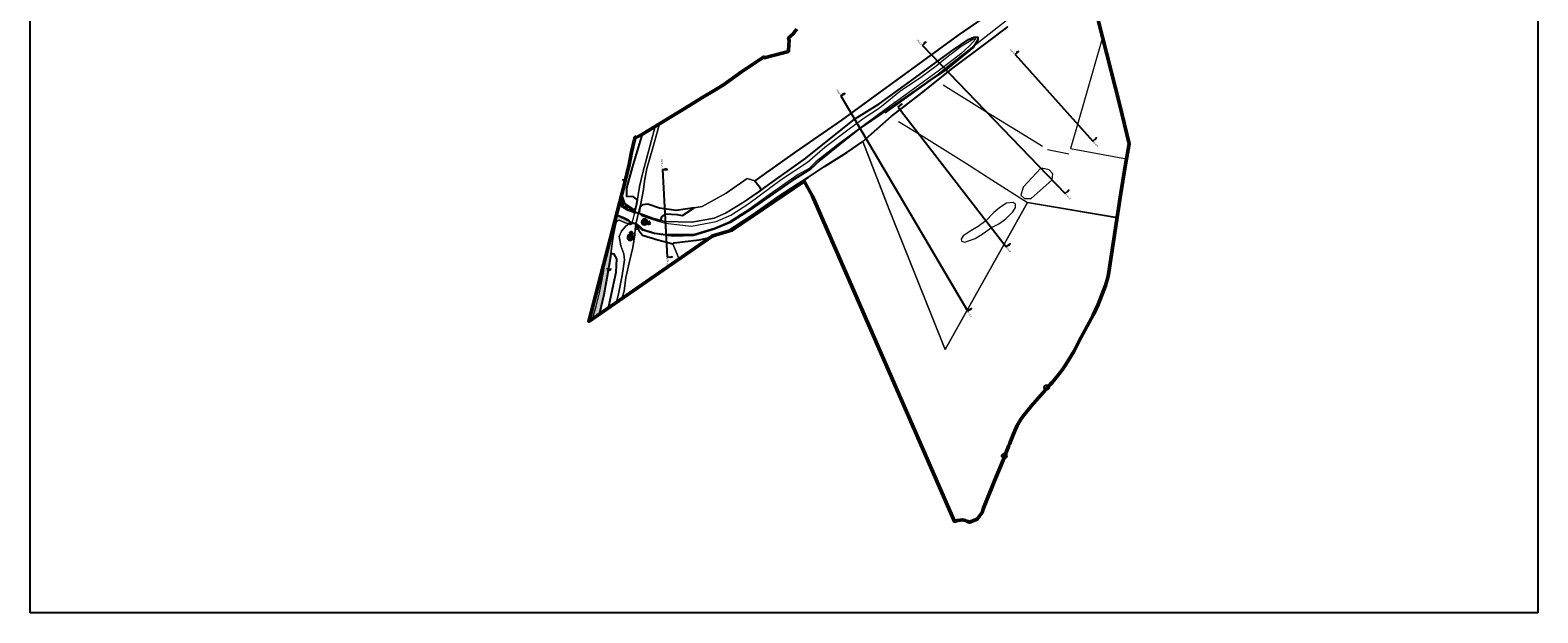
# Model space of a CAD drawing. Header units: metres. Extents: x 197882 to 206172, y 361908 to 364395.
# Tile 1 of 41: x 197882 to 199436, y 361908 to 362508. Entities that reach past the tile are written whole.
import ezdxf
from ezdxf.enums import TextEntityAlignment as Align

# ---------------------------------------------------------------- set-up
doc = ezdxf.new("R2010")
doc.units = ezdxf.units.M
for name, color, linetype, lineweight in [('B-ME-GR-BOOM-S', 90, 'Continuous', 25), ('B-ME-GR-BOUWLAND_AKKERBOUW-G', 80, 'Continuous', 13), ('B-ME-GR-GRAS-G', 60, 'Continuous', 13), ('B-ME-GR-MOERAS-G', 120, 'Continuous', 13), ('B-ME-GR-RIET-G', 120, 'Continuous', 13), ('B-ME-GR-RUIGTE-G', 122, 'Continuous', 25), ('B-ME-GR-STRUWEEL-G', 90, 'Continuous', 13), ('B-ME-IE-MEUBILAIR_WEGMEUBILAIR-S', 7, 'Continuous', 25), ('B-ME-IE-MEUBILAIR_WEGMEUBILAIR_SCHRIKHEK-G', 7, 'Continuous', 18), ('B-ME-IE-MEUBILAIR_WEGMEUBILAIR_VERKEERSBORD-S', 7, 'Continuous', 25), ('B-ME-IE-TERREINAFSCHEIDING_KUNSTMATIG_HEKWERK_RASTER-G', 30, 'IE-TERREINAFSCHEIDING-KUNSTMATIG', 18), ('B-ME-KW-KUNSTWERK_BRUG-G', 170, 'Continuous', 18), ('B-ME-MO-LOCATIE_FOTO-S', 30, 'Continuous', 25), ('B-ME-OB-BEKLEDING_STORTSTEEN-G', 30, 'Continuous', 18), ('B-ME-OG-WATER_RIVIER-G', 130, 'Continuous', 18), ('B-ME-OG-WATER_SLOOT-G', 120, 'Continuous', 18), ('B-ME-VH-VERHARDING_BESTORTING-A', 252, 'Continuous', 18), ('B-ME-VH-VERHARDING_HALFVERHARDING-G', 252, 'Continuous', 18), ('X-XX-AL-GRENZEN_PROJECTGRENS MEET-G', 170, 'KG-OG', 50), ('X-XX-AL-ORIENTATIE-S', 7, 'Continuous', 25)]:
    doc.layers.add(name, color=color, linetype=linetype, lineweight=lineweight)
doc.layers.add('X-ME-AL-PROFIELLOCATIE-S', color=7, linetype='Continuous')
doc.styles.add('NLCS-ISO', font='NLCS-ISO.ttf', dxfattribs={"height": 1.8})
doc.styles.add('NLCS-ISO-ANNOTATIVE-T18', font='NLCS-ISO.ttf', dxfattribs={"height": 1.8})
doc.linetypes.add('IE-TERREINAFSCHEIDING-KUNSTMATIG', pattern='A,4,[82,NLCS.SHX,S=0.75,R=90,X=0,Y=0],4,-2', length=10)
doc.linetypes.add('KG-OG', pattern='A,5.5,-1.5,[2,NLCS.SHX,S=0.5,R=0,X=0,Y=0],-1.5', length=8.5)
picture_1 = doc.add_image_def('image1.png', size_in_pixel=(5013, 5063))

# ---------------------------------------------------------------- blocks, each defined once
blk = doc.blocks.new('SAL-PROFIEL_LOCATIE_LINKS-SO')
at = {"color": 0, "linetype": 'ByBlock', "lineweight": -2}
blk.add_lwpolyline([(0, 0), (0, 5), (-0.5, 3), (0, 3)], dxfattribs=at)
at = {"color": 0, "linetype": 'ByBlock', "lineweight": -2, "style": 'NLCS-ISO-ANNOTATIVE-T18'}
blk.add_attdef('PROFNUMMER', text='', height=1.8, dxfattribs=at).set_placement((-1, 0), align=Align.MIDDLE_RIGHT)
blk = doc.blocks.new('SAL-PROFIEL_LOCATIE_RECHTS-SO')
at = {"color": 0, "linetype": 'ByBlock', "lineweight": -2}
blk.add_lwpolyline([(0, 0), (0, 5), (0.5, 3), (0, 3)], dxfattribs=at)
at = {"color": 0, "linetype": 'ByBlock', "lineweight": -2, "style": 'NLCS-ISO-ANNOTATIVE-T18'}
blk.add_attdef('PROFNUMMER', text='', height=1.8, dxfattribs=at).set_placement((1, 0), align=Align.MIDDLE_LEFT)
blk = doc.blocks.new('SIE-WEG_VERKEERSBORD-SO')
at = {"color": 0, "linetype": 'ByBlock', "lineweight": 18}
blk.add_lwpolyline([(-1.125, -1.125), (1.125, -1.125), (1.125, 1.125), (-1.125, 1.125)], close=True, dxfattribs=at)
at = {"color": 0, "linetype": 'ByBlock', "lineweight": 18, "style": 'NLCS-ISO'}
blk.add_text('vb', height=1.5, dxfattribs=at).set_placement((0, 0), align=Align.MIDDLE_CENTER)
blk = doc.blocks.new('SKL-ET_OV_LICHTPUNT-SO')
at = {"color": 0, "linetype": 'ByBlock', "lineweight": 18}
for points in [[(-1.2, 0), (-2.5, 0)], [(1.2, 0), (2.5, 0)], [(-0.9, -0.9), (-1.8, -1.7)], [(0, -1.2), (0, -2.5)], [(0.9, -0.9), (1.8, -1.7)]]:
    blk.add_lwpolyline(points, dxfattribs=at)
blk.add_lwpolyline([(0, 0), (1.2, 0, -1), (-1.2, 0)], format="xyb", close=True, dxfattribs=at)
blk = doc.blocks.new('SMO-LOCATIE_FOTO_INFRACAD_02-SO')
h = blk.add_hatch(color=150)
h.dxf.hatch_style = 1
h.paths.add_polyline_path([(4, 14.5), (4, 22), (9, 22), (0, 32), (-9, 22), (-4, 22), (-4, 14.5, 7.364208)])
h.paths.add_polyline_path([(10, 0, 1), (-10, 0, 1)], flags=16)
h = blk.add_hatch(color=255)
h.dxf.hatch_style = 1
edge = h.paths.add_edge_path()
edge.add_arc((0, 0), 10, 0, 360)
at = {"color": 250}
blk.add_lwpolyline([(0, 32), (-9, 22), (-4, 22), (-4, 14.5, 7.364208), (4, 14.5), (4, 22), (9, 22)], format="xyb", close=True, dxfattribs=at)
blk.add_circle((0, 0), 10, dxfattribs=at)
at = {"color": 250, "style": 'NLCS-ISO'}
blk.add_attdef('NR', text='', height=7, dxfattribs=at).set_placement((0, 0), align=Align.MIDDLE_CENTER)
blk = doc.blocks.new('SGR-BOOM_01')
at = {"ltscale": 0.1}
h = blk.add_hatch(color=256, dxfattribs=at)
edge = h.paths.add_edge_path()
edge.add_arc((0, 0), 0.15, 0, 360)
for radius in [2.5, 0.045]:
    blk.add_circle((0, 0), radius)
blk.add_circle((0, 0), 0.15, dxfattribs=at)

msp = doc.modelspace()

# ---------------------------------------------------------------- hatches: boundary and pattern name
at = {"layer": 'B-ME-VH-VERHARDING_BESTORTING-A'}
h = msp.add_hatch(dxfattribs=at)
h.set_pattern_fill('AVH-BESTORTING_02', color=256, scale=0.4, pattern_type=2)
h.set_pattern_definition([(228.0128, (198492.46595, 362333.48947), (-31.999993, -36.0000054), [0.53814, -53.27635]), (184.9697, (198492.10595, 362333.08947), (48.0000042, 3.9999652), [0.92347, -91.4237]), (132.5104, (198491.18595, 362333.00947), (39.999963, -44.0000347), [0.65115, -64.46413]), (267.2737, (198489.62595, 362332.00947), (3.999984, 80.0000012), [0.84095, -83.25423]), (292.8337, (198489.58595, 362331.16947), (-20.0000396, 47.9999856), [0.82462, -81.63749]), (357.2737, (198489.90595, 362330.40947), (-80.0000012, 3.999984), [0.84095, -83.25423]), (37.6942, (198490.74595, 362330.36947), (-52.0000294, -39.9999616), [1.11212, -110.0994]), (72.2553, (198491.62595, 362331.04947), (28.000043, 87.9999849), [1.04995, -103.94528]), (121.4296, (198491.94595, 362332.04947), (-32.000033, 51.9999801), [0.8438, -83.53629]), (175.2364, (198491.50595, 362332.76947), (44.000004, -3.999966), [0.96333, -47.20305]), (222.3974, (198490.54595, 362332.84947), (-48.0000294, -43.9999683), [1.24579, -123.3335]), (138.814, (198493.58595, 362331.96947), (-28.000012, 23.999989), [0.4252, -42.09538]), (171.4692, (198493.26595, 362332.24947), (51.9999931, -8.0000316), [0.80895, -80.08604]), (225, (198492.466, 362332.3695), (-7e-16, -4), [0.5657, -5.0912]), (203.1986, (198492.18595, 362332.84947), (19.999999, 8.000005), [0.30463, -30.15846]), (291.8014, (198491.90595, 362332.7295), (-4, 12), [0.4308, -21.10985]), (30.964, (198492.06595, 362332.3295), (11.999992, 8.00001), [0.6997, -22.6241]), (161.565, (198492.666, 362332.6895), (8, -3.99999), [0.50596, -12.14315]), (16.3895, (198489.58595, 362332.72947), (40.0000088, 11.9999708), [0.7088, -70.17138]), (70.3462, (198490.26595, 362332.92947), (-15.999981, -44.0000085), [0.59464, -58.86963]), (293.1986, (198492.66595, 362333.48947), (-8.000005, 19.999999), [0.60926, -29.85383]), (343.6105, (198492.90595, 362332.92947), (-40.0000088, 11.9999708), [0.7088, -70.17138]), (339.444, (198489.58595, 362330.24947), (-20.000007, 7.999984), [0.68352, -33.4925]), (294.7751, (198490.22595, 362330.00947), (-19.9999688, 44.0000137), [0.57271, -56.69857]), (66.8014, (198492.70595, 362329.48947), (8.000005, 19.999999), [0.60926, -29.85383]), (17.354, (198492.94595, 362330.04947), (-52.000008, -15.999978), [0.67052, -66.3817]), (69.444, (198490.74595, 362329.48947), (-7.999984, -20.000007), [0.34176, -33.83426]), (101.31, (198492.46595, 362329.4895), (-3.99999, 16.000003), [0.20396, -20.1921]), (165.964, (198492.426, 362329.6895), (12, -3.99999), [0.8246, -15.6678]), (186.009, (198491.62595, 362329.88947), (39.999999, 3.9999973), [0.7642, -75.6557]), (303.69, (198492.066, 362331.9695), (-4.000005, 8), [0.5769, -13.8453]), (353.1572, (198492.38595, 362331.48947), (67.9999975, -8.000032), [1.00718, -99.71025]), (60.9454, (198493.38595, 362331.36947), (-16, -28.000002), [0.41182, -40.7707]), (90, (198493.586, 362331.7295), (-4, 4), [0.24, -3.76]), (120.2564, (198491.54595, 362330.00947), (15.9999795, -28.00001), [0.5557, -55.01408]), (48.0128, (198491.26595, 362330.48947), (31.999993, 36.0000054), [1.07629, -52.7382]), (0, (198491.986, 362331.2895), (4, 4), [1.04, -2.96]), (325.3048, (198493.02595, 362331.28947), (-39.999977, 28.0000344), [0.63246, -62.6131]), (254.0546, (198493.54595, 362330.9295), (-4, -16), [0.5824, -28.53803]), (207.646, (198493.38595, 362330.36947), (-75.9999832, -40.0000309), [0.94826, -93.8779]), (175.4261, (198492.54595, 362329.92947), (-52.0000022, 3.9999792), [1.0032, -99.3163])])
h.paths.add_polyline_path([(198492.078, 362337.74), (198494.883, 362329.413), (198502.613, 362324.33), (198504.105, 362322.975), (198504.003, 362319.98), (198498.102, 362322.035), (198492.901, 362325.13), (198489.586, 362329.489)])
h = msp.add_hatch(dxfattribs=at)
h.set_pattern_fill('AVH-BESTORTING_02', color=256, scale=0.4, pattern_type=2)
h.set_pattern_definition([(228.0128, (198489.23418, 362321.0289), (-31.9999929, -36.0000054), [0.53814, -53.27635]), (184.9697, (198488.87418, 362320.62891), (48.0000042, 3.99996523), [0.92347, -91.4237]), (132.5104, (198487.95418, 362320.5489), (39.99996287, -44.0000347), [0.65115, -64.46413]), (267.2737, (198486.39418, 362319.54891), (3.99998407, 80.00000118), [0.84095, -83.25423]), (292.8337, (198486.35418, 362318.70891), (-20.00003962, 47.99998565), [0.82462, -81.63749]), (357.2737, (198486.67418, 362317.94891), (-80.00000118, 3.99998407), [0.84095, -83.25423]), (37.6942, (198487.51418, 362317.90891), (-52.00002938, -39.99996162), [1.112116, -110.099396]), (72.2553, (198488.39418, 362318.58891), (28.00004305, 87.99998492), [1.04995, -103.945284]), (121.4296, (198488.71418, 362319.58891), (-32.00003294, 51.99998015), [0.8438, -83.53629]), (175.2364, (198488.27418, 362320.3089), (44.0000038, -3.9999661), [0.96333, -47.20305]), (222.3974, (198487.31418, 362320.38891), (-48.0000294, -43.99996833), [1.24579, -123.3335]), (138.8141, (198490.35418, 362319.5089), (-28.0000118, 23.9999893), [0.4252, -42.09538]), (171.4692, (198490.03418, 362319.78891), (51.99999314, -8.00003164), [0.80895, -80.08604]), (225, (198489.2342, 362319.909), (-7e-16, -4), [0.56568, -5.09117]), (203.1986, (198488.9542, 362320.3889), (19.999999, 8.0000053), [0.30463, -30.15846]), (291.8014, (198488.6742, 362320.2689), (-3.9999996, 12.000001), [0.43081, -21.10985]), (30.9638, (198488.8342, 362319.8689), (11.999992, 8.00001), [0.69972, -22.62409]), (161.5651, (198489.4342, 362320.2289), (8.000002, -3.999994), [0.50596, -12.14315]), (16.3895, (198486.35418, 362320.2689), (40.0000088, 11.99997084), [0.7088, -70.17138]), (70.3462, (198487.03418, 362320.4689), (-15.999981, -44.00000854), [0.59464, -58.86963]), (293.1986, (198489.4342, 362321.0289), (-8.0000053, 19.999999), [0.60926, -29.85383]), (343.6105, (198489.67418, 362320.4689), (-40.0000088, 11.99997084), [0.7088, -70.17138]), (339.444, (198486.3542, 362317.7889), (-20.0000074, 7.999984), [0.68352, -33.4925]), (294.7751, (198486.99418, 362317.5489), (-19.99996876, 44.0000137), [0.57271, -56.69857]), (66.8014, (198489.4742, 362317.0289), (8.0000053, 19.999999), [0.60926, -29.85383]), (17.354, (198489.71418, 362317.5889), (-52.0000081, -15.999978), [0.67052, -66.3817]), (69.444, (198487.5142, 362317.0289), (-7.999984, -20.0000074), [0.34176, -33.83426]), (101.3099, (198489.2342, 362317.0289), (-3.9999905, 16.000003), [0.20396, -20.19212]), (165.9638, (198489.1942, 362317.2289), (12.000002, -3.999992), [0.82462, -15.6678]), (186.009, (198488.39418, 362317.4289), (39.999999, 3.99999727), [0.7642, -75.65569]), (303.6901, (198488.8342, 362319.5089), (-4.000005, 7.999998), [0.57689, -13.84532]), (353.1572, (198489.15418, 362319.02891), (67.99999746, -8.000032), [1.007176, -99.71025]), (60.9454, (198490.15418, 362318.9089), (-16.0000001, -28.0000015), [0.41182, -40.7707]), (90, (198490.354, 362319.269), (-4, 4), [0.24, -3.76]), (120.2564, (198488.31418, 362317.5489), (15.99997955, -28.0000098), [0.5557, -55.01408]), (48.0128, (198488.03418, 362318.0289), (31.9999929, 36.0000054), [1.07629, -52.73821]), (0, (198488.754, 362318.829), (4, 4), [1.04, -2.96]), (325.3048, (198489.79418, 362318.8289), (-39.99997704, 28.00003444), [0.63246, -62.6131]), (254.0546, (198490.3142, 362318.4689), (-3.9999996, -16.0000005), [0.58241, -28.53803]), (207.646, (198490.15418, 362317.90891), (-75.99998323, -40.00003085), [0.94826, -93.877896]), (175.4261, (198489.31418, 362317.46891), (-52.00000223, 3.9999792), [1.003196, -99.316296])])
h.paths.add_polyline_path([(198493.552, 362315.393), (198488.696, 362316.982), (198486.354, 362317.029), (198458.02, 362207.784), (198468.607, 362215.1), (198473.425, 362235.348), (198476.702, 362252.544), (198480.461, 362274.276), (198483.263, 362295.324), (198485.448, 362307.265), (198486.609, 362310.746), (198489.203, 362312.247), (198494.733, 362309.858), (198498.762, 362308.425), (198501.482, 362310.023), (198499.138, 362312.344)])

# ---------------------------------------------------------------- linework, layer by layer
at = {"layer": 'B-ME-GR-BOUWLAND_AKKERBOUW-G'}
for points in [[(198890.884, 362079.955), (198891.644, 362081.272), (198893.38, 362085.731), (198896.024, 362092.52), (198899.574, 362100.664), (198903.428, 362107.303), (198906.794, 362111.723), (198908.274, 362113.551), (198913.778, 362120.352), (198921.336, 362129.138), (198933.867, 362143.085), (198935.598, 362144.982), (198938.745, 362148.558), (198944.198, 362155.594), (198946.113, 362158.431), (198949.566, 362163.545), (198957.784, 362176.976), (198965.516, 362191.45), (198977.729, 362214.253), (198982.906, 362225.407), (198990.614, 362244.964), (198992.815, 362253.012), (198993.438, 362256.65), (199002.447, 362314.769), (198909.979, 362330.398), (198886.069, 362287.346), (198847.987, 362219.358), (198835.013, 362195.993), (198825.35, 362178.997), (198767.699, 362323.253), (198740.398, 362393.163), (198724.071, 362381.907), (198700.99, 362367.304), (198684.542, 362356.376), (198674.272, 362350.027), (198653.626, 362336.589), (198627.369, 362317.966), (198599.581, 362299.97), (198605.545, 362301.727), (198680.14, 362352.293), (198688.736, 362336.811), (198834.775, 362001.782), (198837.959, 362002.732), (198840.844, 362003.064), (198842.95, 362003.224), (198846.371, 362002.623), (198847.434, 362002.019), (198850.19, 362000.852), (198858.26, 362003.926), (198863.273, 362010.867), (198864.809, 362015.273), (198876.229, 362043.419), (198884.964, 362064.747)], [(198583.006, 362294.164), (198571.633, 362291.838), (198546.108, 362288.938), (198544.685, 362287.943), (198551.062, 362272.086)]]:
    msp.add_lwpolyline(points, close=True, dxfattribs=at)
at = {"layer": 'B-ME-GR-GRAS-G'}
for points in [[(198672.345, 362508.919), (198670.525, 362506.488), (198668.553, 362504.223), (198666.331, 362501.998), (198663.997, 362500.017), (198664.575, 362496.943), (198664.322, 362493.465), (198663.784, 362486.088), (198638.899, 362479.474), (198638.176, 362480.206), (198633.981, 362477.25), (198625.715, 362471.794), (198615.496, 362464.986), (198596.719, 362451.68), (198588.885, 362446.712), (198574.632, 362438.367), (198557.452, 362427.503), (198531.006, 362411.426), (198523.946, 362386.728), (198517.986, 362365.278), (198515.386, 362352.206), (198514.365, 362343.745), (198511.596, 362329.277), (198510.906, 362326.316), (198513.494, 362327.854), (198518.896, 362328.564), (198530.875, 362324.46), (198548.159, 362322.065), (198566.651, 362324.908), (198574.854, 362326.17), (198599.496, 362339.852), (198621.4, 362355.244), (198629.272, 362352.85), (198636.493, 362357.91), (198670.616, 362382.178), (198718.568, 362415.256), (198752.825, 362440.424), (198801.753, 362476.091), (198838.55, 362502.925), (198869.228, 362523.785)], [(198889.917, 362511.556), (198866.251, 362493.657), (198832, 362468.146), (198804.478, 362445.638), (198781.332, 362428.031), (198770.032, 362419.402), (198740.398, 362393.163), (198767.699, 362323.253), (198825.35, 362178.997), (198835.013, 362195.993), (198847.987, 362219.358), (198886.069, 362287.346), (198909.979, 362330.398), (199002.447, 362314.769), (199006.382, 362340.158), (199010.325, 362365.273), (199010.984, 362369.468), (199014.676, 362390.717), (199005.184, 362430.793), (198982.959, 362518.106)]]:
    msp.add_lwpolyline(points, dxfattribs=at)
for points in [[(198526.434, 362408.647), (198513.319, 362400.674), (198503.042, 362366.39), (198497.155, 362345.124), (198497.359, 362336.564), (198504.292, 362336.055), (198508.087, 362333.152), (198510.205, 362346.915), (198513.614, 362361.188)], [(198494.127, 362277.519), (198491.034, 362285.706), (198489.251, 362295.273), (198491.604, 362300.978), (198495.569, 362305.376), (198498.358, 362307.728), (198502.555, 362308.988), (198502.759, 362309.827), (198501.234, 362310.269), (198501.482, 362310.023), (198498.762, 362308.425), (198494.733, 362309.858), (198489.203, 362312.247), (198486.609, 362310.746), (198485.448, 362307.265), (198483.263, 362295.324), (198480.936, 362277.845), (198484.343, 362277.069), (198487.012, 362272.452), (198486.396, 362258.602), (198478.437, 362221.894), (198486.756, 362227.644), (198488.585, 362236.178), (198492.468, 362255.155), (198494.781, 362271.335), (198494.563, 362274.035)], [(198499.869, 362269.543), (198496.257, 362253.244), (198494.679, 362239.173), (198492.052, 362231.303), (198551.062, 362272.086), (198544.685, 362287.943), (198529.33, 362291.975), (198513.501, 362296.853), (198509.544, 362301.599), (198507.931, 362305.078), (198506.559, 362308.037), (198505.765, 362302.832), (198505.465, 362297.212), (198503.305, 362284.126)]]:
    msp.add_lwpolyline(points, close=True, dxfattribs=at)
at = {"layer": 'B-ME-GR-MOERAS-G'}
msp.add_lwpolyline([(198913.776, 362334.364), (198935.409, 362353.839), (198936.196, 362360.07), (198932.579, 362363.902), (198927.949, 362364.914), (198923.726, 362365.583), (198905.727, 362346.042), (198903.291, 362338.072), (198907.057, 362334.603)], close=True, dxfattribs=at)
at = {"layer": 'B-ME-GR-MOERAS-G', "elevation": 14.727}
msp.add_lwpolyline([(198872.984, 362304.714), (198880.712, 362308.267), (198887.826, 362313.449), (198894.82, 362320.68), (198897.834, 362325.38), (198897.714, 362328.634), (198895.423, 362330.441), (198888.429, 362329.598), (198881.556, 362325.38), (198875.406, 362320.198), (198867.156, 362311.545), (198859.222, 362305.617), (198851.733, 362301.142), (198843.703, 362295.894), (198841.619, 362292.576), (198842.159, 362290.493), (198845.479, 362289.49), (198856.134, 362293.425), (198864.332, 362298.264)], close=True, dxfattribs=at)
at = {"layer": 'B-ME-GR-RIET-G'}
msp.add_lwpolyline([(198506.559, 362308.037), (198513.824, 362301.813), (198525.77, 362298.259), (198537.282, 362296.749), (198544.972, 362295.551), (198566.026, 362296.323), (198587.285, 362302.912), (198603.605, 362309.865), (198625.251, 362323.492), (198667.172, 362352.705), (198686.416, 362364.869), (198696.541, 362373.959), (198720.05, 362393.088), (198736.744, 362406.283), (198749.501, 362414.881), (198770.712, 362429.28), (198783.997, 362438.537), (198806.655, 362454.387), (198825.644, 362466.601), (198854.06, 362490.205), (198858.978, 362498.005), (198858.978, 362500.783), (198854.915, 362500.569), (198849.142, 362498.432), (198833.212, 362487.426), (198816.903, 362475.715), (198793.212, 362458.035), (198757.21, 362432.195), (198731.798, 362416.121), (198681.536, 362376.182), (198639.859, 362346.159), (198618.321, 362331.069), (198598.954, 362319.468), (198587.186, 362314.364), (198564.204, 362310.148), (198536.266, 362310.847), (198524.001, 362314.323), (198513.745, 362318.046), (198509.355, 362319.669)], close=True, dxfattribs=at)
at = {"layer": 'B-ME-GR-RUIGTE-G'}
for points in [[(198869.228, 362523.785), (198838.55, 362502.925), (198801.753, 362476.091), (198752.825, 362440.424), (198718.568, 362415.256), (198670.616, 362382.178), (198636.493, 362357.91), (198629.272, 362352.85), (198634.156, 362346.088), (198635.18, 362342.881), (198639.859, 362346.159), (198681.536, 362376.182), (198731.798, 362416.121), (198757.21, 362432.195), (198793.212, 362458.035), (198816.903, 362475.715), (198833.212, 362487.426), (198849.142, 362498.432), (198854.915, 362500.569), (198858.978, 362500.783), (198858.978, 362498.005), (198854.06, 362490.205), (198825.644, 362466.601), (198806.655, 362454.387), (198783.997, 362438.537), (198770.712, 362429.28), (198749.501, 362414.881), (198736.744, 362406.283), (198720.05, 362393.088), (198696.541, 362373.959), (198686.416, 362364.869), (198667.172, 362352.705), (198625.251, 362323.492), (198603.605, 362309.865), (198587.285, 362302.912), (198566.026, 362296.323), (198544.972, 362295.551), (198537.282, 362296.749), (198525.77, 362298.259), (198513.824, 362301.813), (198506.559, 362308.037), (198507.931, 362305.078), (198509.544, 362301.599), (198513.501, 362296.853), (198529.33, 362291.975), (198544.685, 362287.943), (198546.108, 362288.938), (198571.633, 362291.838), (198583.006, 362294.164), (198585.337, 362295.775), (198589.264, 362296.932), (198599.581, 362299.97), (198627.369, 362317.966), (198653.626, 362336.589), (198674.272, 362350.027), (198684.542, 362356.376), (198700.99, 362367.304), (198724.071, 362381.907), (198740.398, 362393.163), (198770.032, 362419.402), (198781.332, 362428.031), (198804.478, 362445.638), (198832, 362468.146), (198866.251, 362493.657), (198889.917, 362511.556)], [(198505.231, 362320.004), (198505.389, 362320.653), (198507.229, 362327.582), (198508.087, 362333.152), (198504.292, 362336.055), (198497.359, 362336.564), (198497.155, 362345.124), (198503.042, 362366.39), (198513.319, 362400.674), (198506.176, 362397.023), (198506.102, 362397.753), (198505.88, 362397.699), (198505.07, 362395.282), (198502.207, 362382.1), (198499.564, 362369.657), (198497.181, 362359.621), (198494.798, 362349.587), (198490.002, 362331.092), (198490.05, 362331.026), (198492.078, 362337.74), (198494.883, 362329.413), (198502.613, 362324.33), (198504.105, 362322.975), (198504.015, 362320.33), (198505.231, 362320.004)]]:
    msp.add_lwpolyline(points, dxfattribs=at)
for points in [[(198513.745, 362318.046), (198524.001, 362314.323), (198532.226, 362311.992), (198533.28, 362315.501), (198537.472, 362318.698), (198548.725, 362317.926), (198554.462, 362316.824), (198566.651, 362324.908), (198548.159, 362322.065), (198530.875, 362324.46), (198518.896, 362328.564), (198513.494, 362327.854), (198510.906, 362326.316), (198509.355, 362319.669)], [(198486.396, 362258.602), (198487.012, 362272.452), (198484.343, 362277.069), (198480.936, 362277.845), (198480.461, 362274.276), (198476.702, 362252.544), (198473.425, 362235.348), (198468.607, 362215.1), (198478.437, 362221.894)]]:
    msp.add_lwpolyline(points, close=True, dxfattribs=at)
at = {"layer": 'B-ME-GR-STRUWEEL-G'}
msp.add_lwpolyline([(198635.18, 362342.881), (198634.156, 362346.088), (198629.272, 362352.85), (198621.4, 362355.244), (198599.496, 362339.852), (198574.854, 362326.17), (198566.651, 362324.908), (198554.462, 362316.824), (198548.725, 362317.926), (198537.472, 362318.698), (198533.28, 362315.501), (198532.226, 362311.992), (198536.266, 362310.847), (198564.204, 362310.148), (198587.186, 362314.364), (198598.954, 362319.468), (198618.321, 362331.069)], close=True, dxfattribs=at)
at = {"layer": 'B-ME-IE-MEUBILAIR_WEGMEUBILAIR_SCHRIKHEK-G'}
for points in [[(198505.935, 362322.021, 16.498), (198505.256, 362324.408, 16.26)], [(198509.457, 362320.71, 16.593), (198511.437, 362322.26, 16.305)], [(198502.421, 362308.197, 16.278), (198500.138, 362307.09, 16.115)], [(198507.738, 362305.263, 16.101), (198506.493, 362307.374, 16.289)]]:
    msp.add_polyline3d(points, dxfattribs=at)
at = {"layer": 'B-ME-IE-TERREINAFSCHEIDING_KUNSTMATIG_HEKWERK_RASTER-G'}
for points, elevation in [([(198888.181, 362517.479), (198824.524, 362467.655), (198809.95, 362455.836), (198763.427, 362422.552)], 14.4), ([(198987.44, 362500.504), (198961.758, 362410.799), (198954.479, 362385.973), (199011.98, 362375.203)], 15.35), ([(198823.166, 362451.789), (198866.2, 362424.808), (198900.509, 362403.907), (198925.661, 362388.31)], 15.524), ([(198952.684, 362380.304), (198944.392, 362381.757), (198930.786, 362384.664)], 14.927)]:
    msp.add_lwpolyline(points, dxfattribs=dict(at, elevation=elevation))
for points in [[(198639.253, 362479.568), (198614.416, 362464.221)], [(198777.078, 362413.859), (198800.614, 362399.586), (198847.08, 362370.406), (198873.231, 362353.852), (198909.979, 362330.398), (198886.069, 362287.346), (198847.987, 362219.358), (198835.013, 362195.993)], [(198909.979, 362330.398), (199002.651, 362314.734)]]:
    msp.add_lwpolyline(points, dxfattribs=at)
at = {"layer": 'B-ME-KW-KUNSTWERK_BRUG-G'}
msp.add_polyline3d([(198502.555, 362308.988, 16.453), (198506.559, 362308.037, 16.464), (198509.355, 362319.669, 16.654), (198505.389, 362320.653, 16.655)], close=True, dxfattribs=at)
at = {"layer": 'B-ME-OB-BEKLEDING_STORTSTEEN-G', "elevation": 15.391}
msp.add_lwpolyline([(198492.078, 362337.74), (198494.883, 362329.413), (198502.613, 362324.33), (198504.105, 362322.975), (198504.003, 362319.98), (198498.102, 362322.035), (198492.901, 362325.13), (198489.586, 362329.489)], close=True, dxfattribs=at)
at = {"layer": 'B-ME-OB-BEKLEDING_STORTSTEEN-G'}
msp.add_lwpolyline([(198493.552, 362315.393), (198488.696, 362316.982), (198486.354, 362317.029), (198458.02, 362207.784), (198468.607, 362215.1), (198473.425, 362235.348), (198476.702, 362252.544), (198480.461, 362274.276), (198483.263, 362295.324), (198485.448, 362307.265), (198486.609, 362310.746), (198489.203, 362312.247), (198494.733, 362309.858), (198498.762, 362308.425), (198501.482, 362310.023), (198499.138, 362312.344)], close=True, dxfattribs=at)
at = {"layer": 'B-ME-OG-WATER_RIVIER-G'}
msp.add_lwpolyline([(198462.032, 362210.556), (198465.673, 362223.558), (198469.166, 362237.205), (198473.141, 362258.034), (198475.997, 362277.096)], dxfattribs=at)
at = {"layer": 'B-ME-OG-WATER_SLOOT-G'}
msp.add_lwpolyline([(198490.002, 362331.092), (198494.344, 362325.245), (198503.324, 362320.516), (198510.601, 362318.563), (198512.555, 362316.475), (198524.145, 362312.704), (198536.592, 362308.966), (198563.894, 362305.967), (198589.148, 362310.678), (198604.317, 362317.428), (198622.993, 362329.331), (198656.393, 362354.153), (198683.453, 362371.96), (198701.175, 362387.387), (198726.396, 362406.29), (198741.719, 362417.447), (198757.503, 362427.983), (198778.303, 362444.611), (198800.237, 362459.572), (198816.141, 362471.294), (198825.647, 362479.095), (198841.734, 362491.337), (198853.901, 362498.764), (198856.841, 362498.927), (198850.227, 362491.745), (198841.326, 362483.42), (198829.215, 362474.253), (198818.188, 362465.819), (198802.876, 362454.69), (198778.804, 362437.03), (198763.1, 362425.817), (198732.936, 362403.616), (198714.166, 362389.957), (198692.147, 362372.187), (198685.101, 362365.568), (198673.829, 362359.231), (198643.932, 362338.208), (198622.854, 362323.048), (198603.114, 362310.426), (198587.544, 362303.948), (198565.888, 362297.382), (198537.186, 362297.231), (198526.05, 362298.872), (198514.357, 362302.499), (198508.756, 362307.604), (198507.188, 362308.544), (198499.6, 362310.742), (198488.303, 362316.124), (198486.013, 362315.713)], dxfattribs=at)
at = {"layer": 'B-ME-VH-VERHARDING_HALFVERHARDING-G'}
msp.add_lwpolyline([(198526.434, 362408.647), (198513.614, 362361.188), (198510.205, 362346.915), (198507.229, 362327.582), (198505.389, 362320.653), (198509.355, 362319.669), (198511.596, 362329.277), (198514.365, 362343.745), (198515.386, 362352.206), (198517.986, 362365.278), (198523.946, 362386.728), (198531.006, 362411.426)], close=True, dxfattribs=at)
at = {"layer": 'B-ME-VH-VERHARDING_HALFVERHARDING-G', "elevation": 16.453}
msp.add_lwpolyline([(198502.555, 362308.988), (198498.358, 362307.728), (198495.569, 362305.376), (198491.604, 362300.978), (198489.251, 362295.273), (198491.034, 362285.706), (198494.127, 362277.519), (198494.563, 362274.035), (198494.781, 362271.335), (198492.468, 362255.155), (198488.585, 362236.178), (198486.756, 362227.644), (198492.052, 362231.303), (198494.679, 362239.173), (198496.257, 362253.244), (198499.869, 362269.543), (198503.305, 362284.126), (198505.465, 362297.212), (198505.773, 362302.976), (198506.559, 362308.037)], close=True, dxfattribs=at)
at = {"layer": 'X-ME-AL-PROFIELLOCATIE-S'}
for points in [[(198801.818, 362492.241), (198948.929, 362339.499)], [(198897.229, 362482.792), (198977.331, 362393.672)], [(198717.602, 362440.167), (198848.228, 362218.766)], [(198776.792, 362428.59), (198888.211, 362284.775)], [(198533.847, 362364.251), (198538.848, 362273.944)]]:
    msp.add_lwpolyline(points, dxfattribs=at)
at = {"layer": 'X-XX-AL-GRENZEN_PROJECTGRENS MEET-G'}
msp.add_lwpolyline([(198982.959, 362518.106), (199005.184, 362430.793), (199014.676, 362390.717), (199010.984, 362369.468), (199010.325, 362365.273), (199006.382, 362340.158), (198993.438, 362256.65), (198992.815, 362253.012), (198990.614, 362244.964), (198982.906, 362225.407), (198977.729, 362214.253), (198965.516, 362191.45), (198957.784, 362176.976), (198949.566, 362163.545), (198946.113, 362158.431), (198944.198, 362155.594), (198938.745, 362148.558), (198935.598, 362144.982), (198933.867, 362143.085), (198921.336, 362129.138), (198913.778, 362120.352), (198908.274, 362113.551), (198906.794, 362111.723), (198903.428, 362107.303), (198899.574, 362100.664), (198896.024, 362092.52), (198893.38, 362085.731), (198891.644, 362081.272), (198890.884, 362079.955), (198884.964, 362064.747), (198876.229, 362043.419), (198864.809, 362015.273), (198863.273, 362010.867), (198858.26, 362003.926), (198850.19, 362000.852), (198847.434, 362002.019), (198846.371, 362002.623), (198842.95, 362003.224), (198840.844, 362003.064), (198837.959, 362002.732), (198834.775, 362001.782), (198688.736, 362336.811), (198680.14, 362352.293), (198605.545, 362301.727), (198589.264, 362296.932), (198585.337, 362295.775), (198458.02, 362207.784), (198494.798, 362349.587), (198497.181, 362359.621), (198499.564, 362369.657), (198502.207, 362382.1), (198505.07, 362395.282), (198505.88, 362397.699), (198506.102, 362397.753), (198506.176, 362397.023), (198513.319, 362400.674), (198557.452, 362427.503), (198574.632, 362438.367), (198588.885, 362446.712), (198596.719, 362451.68), (198615.496, 362464.986), (198625.715, 362471.794), (198633.981, 362477.25), (198638.176, 362480.206), (198638.899, 362479.474), (198663.784, 362486.088), (198664.322, 362493.465), (198664.575, 362496.943), (198663.997, 362500.017), (198666.331, 362501.998), (198668.553, 362504.223), (198670.525, 362506.488), (198672.345, 362508.919)], dxfattribs=at)

# ---------------------------------------------------------------- block references
at = {"layer": 'B-ME-GR-BOOM-S'}
for p in [(198929.77, 362139.775), (198886.305, 362069.291)]:
    msp.add_blockref('SGR-BOOM_01', p, dxfattribs=at)
at = {"layer": 'B-ME-IE-MEUBILAIR_WEGMEUBILAIR-S'}
for p in [(198494.897, 362353.885, 15.41), (198478.919, 362262.135, 15.211)]:
    msp.add_blockref('SKL-ET_OV_LICHTPUNT-SO', p, dxfattribs=at)
at = {"layer": 'B-ME-IE-MEUBILAIR_WEGMEUBILAIR_VERKEERSBORD-S'}
msp.add_blockref('SIE-WEG_VERKEERSBORD-SO', (198506.806, 362303.957, 16.264), dxfattribs=at)
at = {"layer": 'B-ME-MO-LOCATIE_FOTO-S'}
ref = msp.add_blockref('SMO-LOCATIE_FOTO_INFRACAD_02-SO', (198515.499, 362310.376), dxfattribs=dict(at, xscale=0.2, yscale=0.2, zscale=0.2, rotation=255.8267307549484))
ref.add_attrib('NR', '3', dxfattribs={"layer": '0', "color": 250, "height": 1.4, "style": 'NLCS-ISO'}).set_placement((198515.499, 362310.376), align=Align.MIDDLE_CENTER)
ref = msp.add_blockref('SMO-LOCATIE_FOTO_INFRACAD_02-SO', (198500.836, 362294.369), dxfattribs=dict(at, xscale=0.2, yscale=0.2, zscale=0.2, rotation=346.0027058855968))
ref.add_attrib('NR', '2', dxfattribs={"layer": '0', "color": 250, "height": 1.4, "style": 'NLCS-ISO'}).set_placement((198500.836, 362294.369), align=Align.MIDDLE_CENTER)
at = {"layer": 'X-ME-AL-PROFIELLOCATIE-S'}
for name, p, rotation, values in [('SAL-PROFIEL_LOCATIE_LINKS-SO', (198801.818, 362492.241), 313.9241574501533, {'PROFNUMMER': 'HW20'}), ('SAL-PROFIEL_LOCATIE_LINKS-SO', (198897.229, 362482.792), 311.9495393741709, {'PROFNUMMER': 'HW19'}), ('SAL-PROFIEL_LOCATIE_LINKS-SO', (198717.602, 362440.167), 300.5404915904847, {'PROFNUMMER': 'HW22'}), ('SAL-PROFIEL_LOCATIE_LINKS-SO', (198776.792, 362428.59), 307.7664462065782, {'PROFNUMMER': 'HW21'}), ('SAL-PROFIEL_LOCATIE_RECHTS-SO', (198977.331, 362393.672), 311.9495393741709, {'PROFNUMMER': "HW19'"}), ('SAL-PROFIEL_LOCATIE_LINKS-SO', (198533.847, 362364.251), 273.1696748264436, {'PROFNUMMER': 'DPhw23'}), ('SAL-PROFIEL_LOCATIE_RECHTS-SO', (198948.929, 362339.499), 313.9241574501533, {'PROFNUMMER': "HW20'"}), ('SAL-PROFIEL_LOCATIE_RECHTS-SO', (198888.211, 362284.775), 307.7664462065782, {'PROFNUMMER': "HW21'"}), ('SAL-PROFIEL_LOCATIE_RECHTS-SO', (198538.848, 362273.944), 273.1696748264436, {'PROFNUMMER': "DPhw23'"}), ('SAL-PROFIEL_LOCATIE_RECHTS-SO', (198848.228, 362218.766), 300.5404915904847, {'PROFNUMMER': "HW22'"})]:
    msp.add_blockref(name, p, dxfattribs=dict(at, rotation=rotation)).add_auto_attribs(values)

# ---------------------------------------------------------------- pictures from other files: only their frames are drawn
at = {"layer": 'X-XX-AL-ORIENTATIE-S'}
image = msp.add_image(picture_1, insert=(197882.472, 361907.536), size_in_units=(1553.455, 1568.949), dxfattribs=dict(at, fade=25))
image.dxf.flags = 15

doc.saveas('drawing.dxf')
